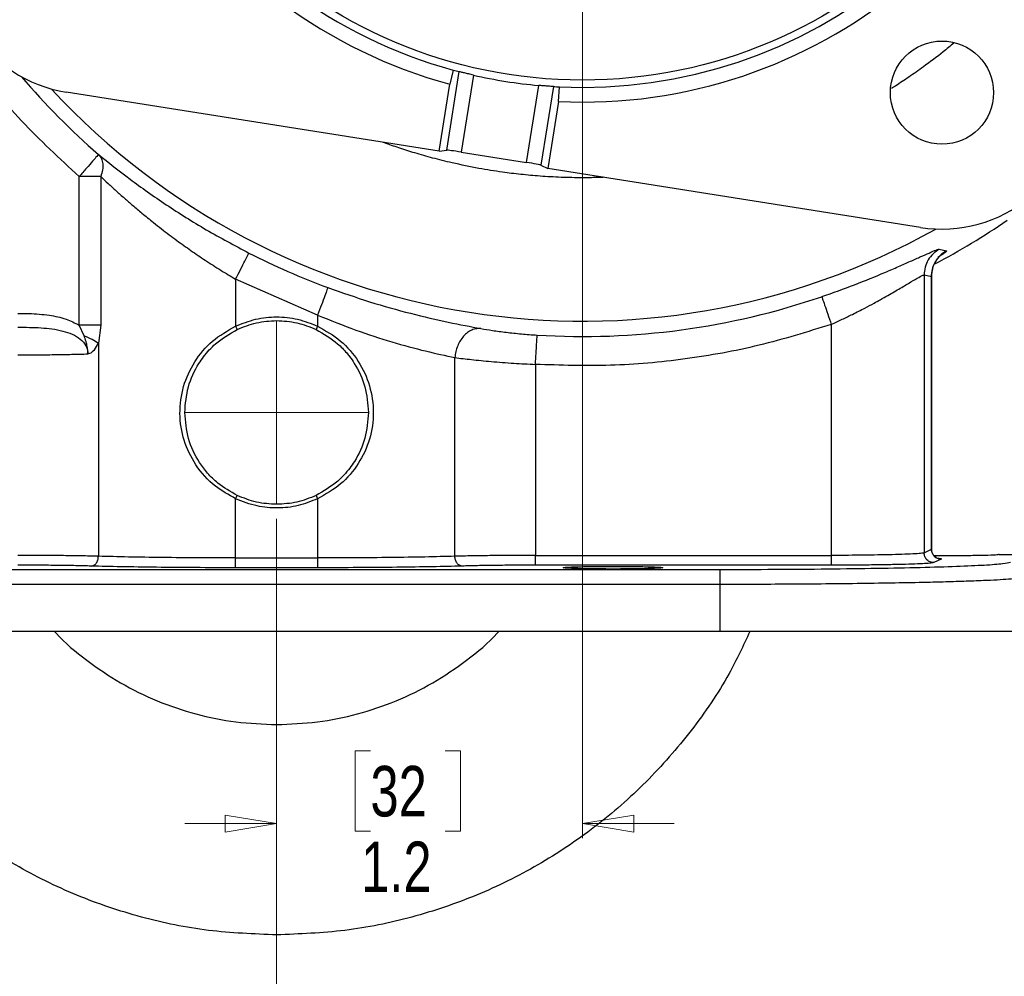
# Model space of a CAD drawing. Header units: inches. Extents: x 0.6 to 16.3, y 0.2 to 11.5.
# Tile 15 of 18: x 11.1 to 13.7, y 4.1 to 6.7. Entities that reach past the tile are written whole.
import ezdxf

# ---------------------------------------------------------------- set-up
doc = ezdxf.new("R2010")
doc.units = ezdxf.units.IN
doc.header["$MEASUREMENT"] = 0
doc.linetypes.add('CENTERX2', pattern=[0.8, 0.5, -0.1, 0.1, -0.1])
doc.styles.add('SLDTEXTSTYLE0', font='TXT', dxfattribs={"width": 0.75})
doc.dimstyles.new('SLDDIMSTYLE0', dxfattribs={"dimtxt": 0.137795, "dimasz": 0.14, "dimexe": 0, "dimexo": 0.0625, "dimgap": 0.034449, "dimtad": 0, "dimdec": 1, "dimlfac": 1.5, "dimrnd": 1e-09, "dimzin": 12, "dimdsep": 46, "dimtxsty": 'SLDTEXTSTYLE0', "dimblk1": 'CLOSED', "dimblk2": 'CLOSED', "dimsah": 1, "dimcen": 0.09, "dimadec": 0, "dimazin": 3, "dimtfac": 1, "dimtdec": 1, "dimtofl": 0, "dimtmove": 0, "dimatfit": 3, "dimldrblk": 'CLOSED', "dimfxl": 0, "dimfrac": 2, "dimtolj": 1, "dimtzin": 12, "dimarcsym": 0})
doc.dimstyles.new('SLDDIMSTYLE3', dxfattribs={"dimtxt": 0.137795, "dimasz": 0.14, "dimexe": 0, "dimexo": 0.0625, "dimgap": 0.034449, "dimtad": 0, "dimtih": 1, "dimtoh": 1, "dimdec": 1, "dimlfac": 1.5, "dimrnd": 1e-09, "dimzin": 12, "dimdsep": 46, "dimtxsty": 'SLDTEXTSTYLE0', "dimblk1": 'CLOSED', "dimblk2": 'CLOSED', "dimsah": 1, "dimcen": 0.09, "dimadec": 0, "dimazin": 3, "dimtfac": 1, "dimtdec": 1, "dimtofl": 0, "dimtmove": 0, "dimatfit": 3, "dimldrblk": 'CLOSED', "dimfxl": 0, "dimfrac": 2, "dimtolj": 1, "dimtzin": 12, "dimarcsym": 0})
doc.dimstyles.new('SLDDIMSTYLE4', dxfattribs={"dimtxt": 0.137795, "dimasz": 0.14, "dimexe": 0, "dimexo": 0.0625, "dimgap": 0.034449, "dimtad": 0, "dimdec": 1, "dimlfac": 1.5, "dimrnd": 1e-09, "dimzin": 12, "dimdsep": 46, "dimtxsty": 'SLDTEXTSTYLE0', "dimblk1": 'CLOSED', "dimblk2": 'CLOSED', "dimsah": 1, "dimcen": 0.09, "dimadec": 0, "dimazin": 3, "dimtfac": 1, "dimtdec": 1, "dimtmove": 0, "dimatfit": 0, "dimldrblk": 'CLOSED', "dimfxl": 0, "dimfrac": 2, "dimtolj": 1, "dimtzin": 12, "dimarcsym": 0})
doc.dimstyles.new('SLDDIMSTYLE5', dxfattribs={"dimtxt": 0.137795, "dimasz": 0.14, "dimexe": 0, "dimexo": 0.0625, "dimgap": 0.034449, "dimtad": 0, "dimdec": 1, "dimlfac": 1.5, "dimrnd": 1e-09, "dimzin": 12, "dimdsep": 46, "dimtxsty": 'SLDTEXTSTYLE0', "dimblk1": 'CLOSED', "dimblk2": 'CLOSED', "dimsah": 1, "dimcen": 0.09, "dimadec": 0, "dimazin": 3, "dimtfac": 1, "dimtofl": 0, "dimtmove": 0, "dimatfit": 3, "dimldrblk": 'CLOSED', "dimfxl": 0, "dimfrac": 2, "dimtolj": 1, "dimtzin": 12, "dimarcsym": 0})

# ---------------------------------------------------------------- blocks, each defined once
blk = doc.blocks.new('_Closed')
at = {"color": 0, "linetype": 'ByBlock', "lineweight": -2}
for p, q in [((-1, 0.166667), (0, 0)), ((-1, 0.166667), (-1, -0.166667)), ((0, 0), (-1, -0.166667)), ((0, 0), (-1, 0))]:
    blk.add_line(p, q, dxfattribs=at)
blk = doc.blocks.new('_D_5')
at = {"color": 7, "linetype": 'Continuous', "lineweight": 0}
for p, q in [((13.7259, 9.9277), (15.7705, 9.9277)), ((15.7312, 9.9277), (15.7312, 8.998)), ((15.5785, 8.97), (15.5365, 8.97)), ((15.5365, 8.97), (15.5365, 8.7512)), ((15.8839, 8.97), (15.9259, 8.97)), ((15.9259, 8.97), (15.9259, 8.7512)), ((15.5365, 8.7512), (15.5785, 8.7512)), ((15.9259, 8.7512), (15.8839, 8.7512)), ((15.7312, 5.0579), (15.7312, 8.5451)), ((14.0572, 5.0579), (15.7705, 5.0579))]:
    blk.add_line(p, q, dxfattribs=at)
at = {"color": 7, "linetype": 'Continuous', "lineweight": 18, "xscale": 0.14, "yscale": 0.14}
for p, rotation in [((15.7312, 9.9277), 90.0000000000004), ((15.7312, 5.0579), 270.0000000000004)]:
    blk.add_blockref('_Closed', p, dxfattribs=dict(at, rotation=rotation))
at = {"color": 7, "linetype": 'Continuous', "lineweight": 18, "char_height": 0.1378, "attachment_point": 1, "style": 'SLDTEXTSTYLE0'}
for s, insert in [('186', (15.5785, 8.9289)), ('7.3', (15.6039, 8.7227))]:
    blk.add_mtext(s, dxfattribs=dict(at, insert=insert))
blk = doc.blocks.new('_D_6')
at = {"color": 7, "linetype": 'Continuous', "lineweight": 0}
for p, q in [((12.5869, 7.835), (12.5869, 4.4948)), ((11.7535, 5.3649), (11.7535, 4.4948)), ((12.0091, 4.7327), (11.9672, 4.7327)), ((11.9672, 4.7327), (11.9672, 4.5139)), ((12.2128, 4.7327), (12.2548, 4.7327)), ((12.2548, 4.7327), (12.2548, 4.5139)), ((11.7535, 4.5342), (11.5035, 4.5342)), ((12.5869, 4.5342), (12.8369, 4.5342)), ((11.9672, 4.5139), (12.0091, 4.5139)), ((12.2548, 4.5139), (12.2128, 4.5139))]:
    blk.add_line(p, q, dxfattribs=at)
at = {"color": 7, "linetype": 'Continuous', "lineweight": 18, "xscale": 0.14, "yscale": 0.14}
for p, rotation in [((11.7535, 4.5342), 359.9999997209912), ((12.5869, 4.5342), 179.9999997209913)]:
    blk.add_blockref('_Closed', p, dxfattribs=dict(at, rotation=rotation))
at = {"color": 7, "linetype": 'Continuous', "lineweight": 18, "char_height": 0.1378, "attachment_point": 1, "rotation": 360, "style": 'SLDTEXTSTYLE0'}
for s, insert in [('32', (12.0091, 4.6916)), ('1.2', (11.9837, 4.4854))]:
    blk.add_mtext(s, dxfattribs=dict(at, insert=insert))
blk = doc.blocks.new('_D_7')
at = {"color": 7, "linetype": 'Continuous', "lineweight": 0}
for p, q in [((9.5347, 6.2886), (9.5347, 3.3257)), ((11.7535, 5.3649), (11.7535, 3.3257)), ((10.7213, 3.5635), (10.6793, 3.5635)), ((10.6793, 3.5635), (10.6793, 3.3447)), ((10.9249, 3.5635), (10.9669, 3.5635)), ((10.9669, 3.5635), (10.9669, 3.3447)), ((9.5347, 3.365), (10.5585, 3.365)), ((11.7535, 3.365), (11.0878, 3.365)), ((10.6793, 3.3447), (10.7213, 3.3447)), ((10.9669, 3.3447), (10.9249, 3.3447))]:
    blk.add_line(p, q, dxfattribs=at)
at = {"color": 7, "linetype": 'Continuous', "lineweight": 18, "xscale": 0.14, "yscale": 0.14}
for p, rotation in [((9.5347, 3.365), 179.9999997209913), ((11.7535, 3.365), 359.9999997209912)]:
    blk.add_blockref('_Closed', p, dxfattribs=dict(at, rotation=rotation))
at = {"color": 7, "linetype": 'Continuous', "lineweight": 18, "char_height": 0.1378, "attachment_point": 1, "rotation": 360, "style": 'SLDTEXTSTYLE0'}
for s, insert in [('85', (10.7213, 3.5224)), ('3.3', (10.6959, 3.3162))]:
    blk.add_mtext(s, dxfattribs=dict(at, insert=insert))
blk = doc.blocks.new('_D_8')
at = {"color": 7, "linetype": 'Continuous', "lineweight": 0}
for p, q in [((11.7535, 5.3649), (11.7535, 3.7264)), ((9.6702, 5.0186), (9.6702, 3.7264)), ((10.1729, 3.9643), (10.1309, 3.9643)), ((10.1309, 3.9643), (10.1309, 3.7455)), ((10.3766, 3.9643), (10.4185, 3.9643)), ((10.4185, 3.9643), (10.4185, 3.7455)), ((9.6702, 3.7658), (10.0101, 3.7658)), ((11.7535, 3.7658), (10.5394, 3.7658)), ((10.1309, 3.7455), (10.1729, 3.7455)), ((10.4185, 3.7455), (10.3766, 3.7455))]:
    blk.add_line(p, q, dxfattribs=at)
at = {"color": 7, "linetype": 'Continuous', "lineweight": 18, "xscale": 0.14, "yscale": 0.14, "rotation": 180.0000000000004}
blk.add_blockref('_Closed', (9.6702, 3.7658), dxfattribs=at)
at = {"color": 7, "linetype": 'Continuous', "lineweight": 18, "xscale": 0.14, "yscale": 0.14}
blk.add_blockref('_Closed', (11.7535, 3.7658), dxfattribs=at)
at = {"color": 7, "linetype": 'Continuous', "lineweight": 18, "char_height": 0.1378, "attachment_point": 1, "style": 'SLDTEXTSTYLE0'}
for s, insert in [('79', (10.1729, 3.9231)), ('3.1', (10.1475, 3.717))]:
    blk.add_mtext(s, dxfattribs=dict(at, insert=insert))
blk = doc.blocks.new('_D_9')
at = {"color": 7, "linetype": 'Continuous', "lineweight": 0}
for p, q in [((11.7535, 5.3649), (11.7535, 3.7264)), ((13.8369, 5.0186), (13.8369, 3.7264)), ((12.7075, 3.9643), (12.6655, 3.9643)), ((12.6655, 3.9643), (12.6655, 3.7455)), ((12.9112, 3.9643), (12.9531, 3.9643)), ((12.9531, 3.9643), (12.9531, 3.7455)), ((11.7535, 3.7658), (12.5447, 3.7658)), ((13.8369, 3.7658), (13.074, 3.7658)), ((12.6655, 3.7455), (12.7075, 3.7455)), ((12.9531, 3.7455), (12.9112, 3.7455))]:
    blk.add_line(p, q, dxfattribs=at)
at = {"color": 7, "linetype": 'Continuous', "lineweight": 18, "xscale": 0.14, "yscale": 0.14, "rotation": 180.0000000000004}
blk.add_blockref('_Closed', (11.7535, 3.7658), dxfattribs=at)
at = {"color": 7, "linetype": 'Continuous', "lineweight": 18, "xscale": 0.14, "yscale": 0.14}
blk.add_blockref('_Closed', (13.8369, 3.7658), dxfattribs=at)
at = {"color": 7, "linetype": 'Continuous', "lineweight": 18, "char_height": 0.1378, "attachment_point": 1, "style": 'SLDTEXTSTYLE0'}
for s, insert in [('79', (12.7075, 3.9231)), ('3.1', (12.6821, 3.717))]:
    blk.add_mtext(s, dxfattribs=dict(at, insert=insert))
blk = doc.blocks.new('_D_10')
at = {"color": 7, "linetype": 'Continuous', "lineweight": 0}
for p, q in [((14.865, 7.0789), (14.865, 3.3257)), ((11.7535, 5.3649), (11.7535, 3.3257)), ((13.4652, 3.5635), (13.4232, 3.5635)), ((13.4232, 3.5635), (13.4232, 3.3447)), ((13.7707, 3.5635), (13.8127, 3.5635)), ((13.8127, 3.5635), (13.8127, 3.3447)), ((11.7535, 3.365), (13.3024, 3.365)), ((14.865, 3.365), (13.9335, 3.365)), ((13.4232, 3.3447), (13.4652, 3.3447)), ((13.8127, 3.3447), (13.7707, 3.3447))]:
    blk.add_line(p, q, dxfattribs=at)
at = {"color": 7, "linetype": 'Continuous', "lineweight": 18, "xscale": 0.14, "yscale": 0.14, "rotation": 180.0000000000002}
blk.add_blockref('_Closed', (11.7535, 3.365), dxfattribs=at)
at = {"color": 7, "linetype": 'Continuous', "lineweight": 18, "xscale": 0.14, "yscale": 0.14}
blk.add_blockref('_Closed', (14.865, 3.365), dxfattribs=at)
at = {"color": 7, "linetype": 'Continuous', "lineweight": 18, "char_height": 0.1378, "attachment_point": 1, "style": 'SLDTEXTSTYLE0'}
for s, insert in [('119', (13.4652, 3.5224)), ('4.7', (13.4907, 3.3162))]:
    blk.add_mtext(s, dxfattribs=dict(at, insert=insert))
blk = doc.blocks.new('_D_11')
at = {"color": 7, "linetype": 'Continuous', "lineweight": 0}
for p, q in [((12.6263, 7.8743), (15.272, 7.8743)), ((15.2326, 7.8743), (15.2326, 6.6727)), ((15.0799, 6.6447), (15.0379, 6.6447)), ((15.0379, 6.6447), (15.0379, 6.4259)), ((15.3854, 6.6447), (15.4274, 6.6447)), ((15.4274, 6.6447), (15.4274, 6.4259)), ((15.0379, 6.4259), (15.0799, 6.4259)), ((15.4274, 6.4259), (15.3854, 6.4259)), ((15.2326, 5.0579), (15.2326, 6.2198)), ((13.8324, 5.0579), (15.272, 5.0579))]:
    blk.add_line(p, q, dxfattribs=at)
at = {"color": 7, "linetype": 'Continuous', "lineweight": 18, "xscale": 0.14, "yscale": 0.14}
for p, rotation in [((15.2326, 7.8743, 7.5086), 90.00000000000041), ((15.2326, 5.0579, 7.5086), 270.0000000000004)]:
    blk.add_blockref('_Closed', p, dxfattribs=dict(at, rotation=rotation))
at = {"color": 7, "linetype": 'Continuous', "lineweight": 18, "char_height": 0.1378, "attachment_point": 1, "style": 'SLDTEXTSTYLE0'}
for s, insert in [('107', (15.0799, 6.6036)), ('4.2', (15.1054, 6.3974))]:
    blk.add_mtext(s, dxfattribs=dict(at, insert=insert))

msp = doc.modelspace()

# ---------------------------------------------------------------- linework, layer by layer
at = {"color": 7, "linetype": 'Continuous', "lineweight": 25}
for p, q in [((12.217, 6.3692), (12.2509, 6.5833)), ((12.2348, 6.5876), (12.2251, 6.5488)), ((12.2898, 6.5738), (12.2565, 6.364)), ((12.1962, 6.3664), (12.2251, 6.5488)), ((12.1962, 6.3664), (11.1803, 6.5273)), ((12.4343, 6.3358), (12.4676, 6.5457)), ((12.5075, 6.5427), (12.4735, 6.3286)), ((12.5214, 6.5019), (12.5242, 6.5418)), ((12.5214, 6.5019), (12.4925, 6.3195)), ((12.1962, 6.3664), (12.217, 6.3692)), ((12.2565, 6.364), (12.4343, 6.3358)), ((12.4735, 6.3286), (12.4925, 6.3195)), ((13.5083, 6.1586), (12.4925, 6.3195)), ((11.2743, 6.2974), (11.2155, 6.2974)), ((11.2155, 5.8927), (11.2155, 6.2974)), ((11.2743, 6.2974), (11.2743, 5.8927)), ((13.5592, 6.0995), (13.5785, 6.0951)), ((11.8653, 5.92), (11.6418, 6.0177)), ((11.6418, 6.0177), (11.6418, 5.8897)), ((13.5177, 6.0294), (13.5177, 5.2721)), ((13.5177, 6.0294), (13.5375, 6.0253)), ((13.5375, 6.0253), (13.5375, 5.282)), ((13.5379, 5.2815), (13.5379, 6.0255)), ((11.8653, 5.92), (11.8653, 5.8897)), ((11.2289, 5.8637), (11.2155, 5.8927)), ((11.2743, 5.8927), (11.2679, 5.8433)), ((11.6418, 5.8897), (11.6461, 5.8807)), ((11.8653, 5.8897), (11.861, 5.8807)), ((13.2648, 5.8945), (13.2648, 5.2651)), ((11.2679, 5.8433), (11.2679, 5.2628)), ((12.2392, 5.2628), (12.2392, 5.8041)), ((12.4586, 5.7856), (12.4586, 5.2651)), ((11.6418, 5.4195), (11.6461, 5.4285)), ((11.861, 5.4285), (11.8653, 5.4195)), ((11.6418, 5.2581), (11.6418, 5.4195)), ((11.8653, 5.4195), (11.8653, 5.2581)), ((12.4586, 5.2651), (13.2648, 5.2651)), ((13.5177, 5.2721), (13.5375, 5.282)), ((13.7225, 5.2676), (13.7225, 5.2677)), ((13.7225, 5.2676), (13.7969, 5.2676)), ((11.6418, 5.2581), (11.8653, 5.2581)), ((13.2648, 5.2385), (12.4586, 5.2385)), ((13.5642, 5.2553), (13.5444, 5.2454)), ((12.9608, 5.226), (10.5463, 5.226)), ((11.8653, 5.2315), (11.6418, 5.2315)), ((12.9608, 5.186), (10.5463, 5.186)), ((12.9608, 5.186), (12.9608, 5.0579)), ((12.9608, 5.0579), (10.5463, 5.0579))]:
    msp.add_line(p, q, dxfattribs=at)
at = {"color": 8, "linetype": 'Continuous', "lineweight": 25}
msp.add_line((13.5375, 6.0253), (13.5365, 6.0238), dxfattribs=at)
at = {"color": 7, "linetype": 'CENTERX2', "lineweight": 18}
for p, q in [((11.7535, 5.9049), (11.7535, 5.4043)), ((11.5032, 5.6546), (12.0039, 5.6546))]:
    msp.add_line(p, q, dxfattribs=at)
at = {"color": 7, "linetype": 'Continuous', "lineweight": 25}
for centre, radius in [((12.5869, 7.8743), 1.314), ((13.5665, 6.526), 0.1406)]:
    msp.add_circle(centre, radius, dxfattribs=at)
for centre, radius, start, end in [((12.5869, 7.8743), 1.374, 87.2674, 254.7326), ((12.5869, 7.8743), 1.334, 87.3048, 254.6952), ((12.5869, 7.8743), 1.374, 267.2674, 74.7326), ((12.5869, 7.8743), 1.334, 267.3048, 74.6952), ((11.2385, 6.8947), 0.3719, 212.1331, 261), ((12.5869, 7.8743), 1.334, 254.6952, 255.4136), ((12.5869, 7.8743), 1.334, 257.131, 264.869), ((12.5869, 7.8743), 1.334, 266.5864, 267.3048), ((13.5665, 6.526), 0.3719, 261, 309.8669), ((12.5869, 7.8743), 2.0533, 297.873, 304.3161), ((12.5869, 7.8743), 2.0034, 243.0222, 249.7354), ((12.5869, 7.8743), 2.0127, 266.4856, 288.9009)]:
    msp.add_arc(centre, radius, start, end, dxfattribs=at)
at = {"color": 8, "linetype": 'Continuous', "lineweight": 25}
for radius, start, end in [(2.0099, 220.4866, 228.9899), (1.9709, 222.7687, 299.2313)]:
    msp.add_arc((12.5869, 7.8743), radius, start, end, dxfattribs=at)
at = {"color": 7, "linetype": 'Continuous', "lineweight": 25}
for centre, start_param, end_param in [((12.2564, 6.3629), 1.570796, 3.054326), ((12.4342, 6.3348), 0.087266, 1.570796)]:
    msp.add_ellipse(centre, major_axis=(0.0395, -0.0063), ratio=0.026186, start_param=start_param, end_param=end_param, dxfattribs=at)
for points, knots in [([(11.2155, 6.2974), (11.1621, 6.3468), (11.0552, 6.4458), (10.9144, 6.6136), (10.8354, 6.7361), (10.796, 6.7973)], [0, 0, 0, 0, 0.333252, 0.666738, 1, 1, 1, 1]), ([(12.2898, 6.5738), (12.2854, 6.5749), (12.2766, 6.5769), (12.2649, 6.5798), (12.256, 6.582), (12.2519, 6.5831), (12.2511, 6.5833), (12.2509, 6.5833)], [0, 0, 0, 0, 0.228082, 0.456161, 0.684232, 0.911668, 1, 1, 1, 1]), ([(12.5075, 6.5427), (12.5066, 6.5428), (12.505, 6.5429), (12.4971, 6.5434), (12.4862, 6.5441), (12.4757, 6.545), (12.4694, 6.5455), (12.4676, 6.5457)], [0, 0, 0, 0, 0.226375, 0.452725, 0.679719, 0.907566, 1, 1, 1, 1]), ([(11.268, 6.3577), (11.2957, 6.3355), (11.3511, 6.2912), (11.4511, 6.2206), (11.5601, 6.1516), (11.6387, 6.1098), (11.6781, 6.089)], [0, 0, 0, 0, 0.251561, 0.502133, 0.751208, 1, 1, 1, 1]), ([(11.268, 6.3577), (11.271, 6.354), (11.2768, 6.3471), (11.2803, 6.3322), (11.28, 6.3156), (11.2762, 6.3034), (11.2743, 6.2974)], [0, 0, 0, 0, 0.262476, 0.500005, 0.749927, 1, 1, 1, 1]), ([(11.2743, 6.2974), (11.281, 6.2911), (11.2945, 6.2783), (11.3161, 6.2586), (11.3382, 6.2388), (11.3617, 6.2184), (11.3878, 6.1964), (11.4143, 6.1749), (11.4458, 6.1501), (11.4798, 6.1245), (11.5196, 6.096), (11.5596, 6.0689), (11.6003, 6.0426), (11.6283, 6.0258), (11.6418, 6.0177)], [0, 0, 0, 0, 0.068969, 0.1407, 0.211169, 0.278022, 0.352867, 0.439801, 0.50077, 0.610344, 0.707195, 0.803931, 0.905203, 1, 1, 1, 1]), ([(13.5592, 6.0995), (13.5533, 6.0956), (13.5413, 6.0877), (13.5282, 6.0706), (13.5194, 6.0508), (13.5183, 6.0365), (13.5177, 6.0294)], [0, 0, 0, 0, 0.249984, 0.499969, 0.749899, 1, 1, 1, 1]), ([(13.5311, 6.0891), (13.5384, 6.0923), (13.5531, 6.0986), (13.5572, 6.0992), (13.5592, 6.0995)], [0, 0, 0, 0, 0.498735, 1, 1, 1, 1]), ([(13.5785, 6.0951), (13.5726, 6.0912), (13.5608, 6.0833), (13.5478, 6.0662), (13.5392, 6.0465), (13.5381, 6.0323), (13.5375, 6.0253)], [0, 0, 0, 0, 0.249985, 0.499967, 0.749897, 1, 1, 1, 1]), ([(13.2389, 5.9702), (13.2691, 5.9809), (13.33, 6.0025), (13.3994, 6.031), (13.4484, 6.0522), (13.4813, 6.0668), (13.5098, 6.0797), (13.524, 6.086), (13.5311, 6.0891)], [0, 0, 0, 0, 0.2461184, 0.4943254, 0.6206289, 0.745797, 0.8736519, 1, 1, 1, 1]), ([(13.5379, 6.0248), (13.5384, 6.0317), (13.5392, 6.0422), (13.5437, 6.0552), (13.5479, 6.0638), (13.5522, 6.0706), (13.5572, 6.0772), (13.5572, 6.0775), (13.5571, 6.0777)], [0, 0, 0, 0, 0.180914, 0.276689, 0.388875, 0.52565, 0.68923, 1, 1, 1, 1]), ([(13.2648, 5.8945), (13.2748, 5.8991), (13.2943, 5.9081), (13.3251, 5.9231), (13.3541, 5.9378), (13.3792, 5.9512), (13.4, 5.9627), (13.4184, 5.9731), (13.4426, 5.9871), (13.4692, 6.0028), (13.4945, 6.0179), (13.5122, 6.028), (13.5159, 6.0289), (13.5177, 6.0294)], [0, 0, 0, 0, 0.080595, 0.156466, 0.252756, 0.32624, 0.379684, 0.446655, 0.506191, 0.631628, 0.755592, 0.878729, 1, 1, 1, 1]), ([(11.893, 5.995), (11.9311, 5.9816), (12.0075, 5.9547), (12.1198, 5.9236), (12.2247, 5.8992), (12.2815, 5.8886), (12.3101, 5.8833)], [0, 0, 0, 0, 0.2477, 0.496274, 0.746875, 1, 1, 1, 1]), ([(11.0485, 5.9246), (11.0585, 5.9246), (11.0778, 5.9244), (11.1065, 5.9229), (11.1404, 5.9189), (11.178, 5.9115), (11.2037, 5.8986), (11.2155, 5.8927)], [0, 0, 0, 0, 0.174549, 0.337405, 0.499561, 0.770755, 1, 1, 1, 1]), ([(11.6418, 5.8897), (11.6597, 5.8969), (11.6956, 5.9111), (11.7535, 5.9168), (11.8115, 5.9112), (11.8474, 5.8969), (11.8653, 5.8897)], [0, 0, 0, 0, 0.250223, 0.500002, 0.749743, 1, 1, 1, 1]), ([(11.8653, 5.92), (11.8999, 5.9059), (11.968, 5.8782), (12.0685, 5.8458), (12.1623, 5.8207), (12.2136, 5.8096), (12.2392, 5.8041)], [0, 0, 0, 0, 0.255037, 0.501553, 0.750936, 1, 1, 1, 1]), ([(11.0485, 5.887), (11.0696, 5.8868), (11.1106, 5.8865), (11.1605, 5.8804), (11.1963, 5.8688), (11.2187, 5.8558), (11.2325, 5.8402), (11.2384, 5.8255), (11.2389, 5.818), (11.2391, 5.8142)], [0, 0, 0, 0, 0.283626, 0.55181, 0.675782, 0.791237, 0.898583, 0.949807, 1, 1, 1, 1]), ([(11.6418, 5.4195), (11.6227, 5.4301), (11.5804, 5.4536), (11.5314, 5.5089), (11.4983, 5.5775), (11.4865, 5.6518), (11.4967, 5.7264), (11.5278, 5.7943), (11.5761, 5.8525), (11.6199, 5.8773), (11.6418, 5.8897)], [0, 0, 0, 0, 0.110482, 0.244407, 0.370029, 0.495469, 0.620683, 0.746398, 0.872841, 1, 1, 1, 1]), ([(11.5032, 5.6546), (11.5051, 5.6782), (11.509, 5.7253), (11.5325, 5.7754), (11.5592, 5.8137), (11.5909, 5.8488), (11.6256, 5.8688), (11.6461, 5.8807)], [0, 0, 0, 0, 0.249562, 0.499475, 0.577977, 0.75005, 1, 1, 1, 1]), ([(11.861, 5.8807), (11.8815, 5.8689), (11.9124, 5.8512), (11.9397, 5.8226), (11.9544, 5.8044), (11.9744, 5.7756), (11.9981, 5.7254), (12.0019, 5.6782), (12.0039, 5.6546)], [0, 0, 0, 0, 0.249715, 0.375034, 0.419462, 0.50039, 0.750212, 1, 1, 1, 1]), ([(11.8653, 5.8897), (11.887, 5.8774), (11.9303, 5.8527), (11.9786, 5.7955), (12.0097, 5.7284), (12.0205, 5.6546), (12.0098, 5.5808), (11.9785, 5.5138), (11.9304, 5.4564), (11.887, 5.4318), (11.8653, 5.4195)], [0, 0, 0, 0, 0.125897, 0.251197, 0.375791, 0.50002, 0.624131, 0.748703, 0.873994, 1, 1, 1, 1]), ([(12.3101, 5.8833), (12.306, 5.8834), (12.2977, 5.8836), (12.2853, 5.8796), (12.2735, 5.8728), (12.2628, 5.8629), (12.2537, 5.8504), (12.2466, 5.8361), (12.2413, 5.8205), (12.2399, 5.8096), (12.2392, 5.8041)], [0, 0, 0, 0, 0.125207, 0.250544, 0.37559, 0.500227, 0.625018, 0.750069, 0.875077, 1, 1, 1, 1]), ([(12.3101, 5.8833), (12.3203, 5.8816), (12.3406, 5.8781), (12.3786, 5.873), (12.42, 5.8685), (12.449, 5.8664), (12.4635, 5.8654)], [0, 0, 0, 0, 0.252106, 0.50281, 0.752157, 1, 1, 1, 1]), ([(11.2391, 5.8142), (11.2391, 5.8142), (11.2391, 5.8142), (11.2391, 5.8142), (11.2391, 5.8141), (11.2391, 5.8141), (11.2391, 5.8141), (11.2391, 5.8141), (11.2391, 5.8141), (11.2392, 5.8142), (11.2392, 5.8142), (11.2392, 5.815), (11.2391, 5.8158), (11.2391, 5.817), (11.239, 5.8192), (11.2386, 5.8264), (11.2371, 5.8365), (11.2338, 5.8501), (11.2308, 5.8585), (11.2289, 5.8637)], [0, 0, 0, 0, 0.001527, 0.001862, 0.00193, 0.001938, 0.001943, 0.001948, 0.001956, 0.002021, 0.00257, 0.004067, 0.0479, 0.051514, 0.075494, 0.174199, 0.468825, 0.675501, 1, 1, 1, 1]), ([(11.2391, 5.8142), (11.2409, 5.8147), (11.2476, 5.8163), (11.2583, 5.8257), (11.2645, 5.837), (11.2679, 5.8433)], [0, 0, 0, 0, 0.1398893, 0.5282904, 1, 1, 1, 1]), ([(11.0485, 5.8116), (11.0652, 5.8116), (11.0991, 5.8117), (11.1488, 5.8122), (11.1969, 5.813), (11.2249, 5.8138), (11.2391, 5.8142)], [0, 0, 0, 0, 0.241747, 0.48899, 0.741738, 1, 1, 1, 1]), ([(12.2392, 5.8041), (12.2538, 5.8023), (12.2831, 5.7987), (12.3383, 5.7933), (12.3976, 5.7887), (12.439, 5.7866), (12.4586, 5.7856)], [0, 0, 0, 0, 0.249433, 0.499494, 0.762913, 1, 1, 1, 1]), ([(11.6461, 5.4285), (11.6278, 5.4388), (11.5981, 5.4557), (11.5652, 5.4884), (11.5357, 5.5274), (11.5093, 5.5825), (11.5052, 5.6306), (11.5032, 5.6546)], [0, 0, 0, 0, 0.221517, 0.361188, 0.491422, 0.745521, 1, 1, 1, 1]), ([(12.0039, 5.6546), (12.0019, 5.631), (11.9981, 5.5839), (11.9746, 5.5338), (11.9479, 5.4955), (11.9162, 5.4604), (11.8815, 5.4404), (11.861, 5.4285)], [0, 0, 0, 0, 0.249633, 0.499501, 0.577922, 0.750051, 1, 1, 1, 1]), ([(11.8653, 5.4195), (11.8478, 5.4125), (11.8128, 5.3985), (11.7562, 5.3926), (11.6978, 5.3974), (11.661, 5.4119), (11.6418, 5.4195)], [0, 0, 0, 0, 0.244462, 0.488763, 0.732552, 1, 1, 1, 1]), ([(11.2679, 5.2628), (11.2525, 5.2631), (11.2221, 5.2638), (11.1665, 5.2646), (11.1082, 5.265), (11.0682, 5.2651), (11.0485, 5.2651)], [0, 0, 0, 0, 0.261982, 0.515974, 0.76198, 1, 1, 1, 1]), ([(11.2479, 5.2361), (11.2505, 5.2366), (11.2557, 5.2375), (11.2622, 5.2437), (11.2668, 5.2524), (11.2675, 5.2593), (11.2679, 5.2628)], [0, 0, 0, 0, 0.250433, 0.500128, 0.750069, 1, 1, 1, 1]), ([(11.6418, 5.2581), (11.6083, 5.2582), (11.5401, 5.2583), (11.4407, 5.2592), (11.3458, 5.2607), (11.2941, 5.2621), (11.2679, 5.2628)], [0, 0, 0, 0, 0.238014, 0.484016, 0.73801, 1, 1, 1, 1]), ([(12.2392, 5.2628), (12.213, 5.2621), (12.1613, 5.2607), (12.0664, 5.2592), (11.967, 5.2583), (11.8988, 5.2582), (11.8653, 5.2581)], [0, 0, 0, 0, 0.261987, 0.51598, 0.761983, 1, 1, 1, 1]), ([(12.4586, 5.2651), (12.4389, 5.2651), (12.3989, 5.265), (12.3406, 5.2646), (12.285, 5.2638), (12.2546, 5.2631), (12.2392, 5.2628)], [0, 0, 0, 0, 0.238022, 0.484027, 0.738019, 1, 1, 1, 1]), ([(12.2592, 5.2361), (12.2566, 5.2366), (12.2514, 5.2375), (12.2449, 5.2437), (12.2403, 5.2524), (12.2396, 5.2593), (12.2392, 5.2628)], [0, 0, 0, 0, 0.2499312, 0.4998718, 0.7495673, 1, 1, 1, 1]), ([(13.5177, 5.2721), (13.5154, 5.2715), (13.5109, 5.2704), (13.4887, 5.269), (13.4587, 5.2678), (13.4227, 5.2669), (13.3834, 5.2661), (13.343, 5.2655), (13.3033, 5.2652), (13.2773, 5.2651), (13.2648, 5.2651)], [0, 0, 0, 0, 0.1522621, 0.2967421, 0.4334358, 0.5623396, 0.6834503, 0.7967651, 0.9022821, 1, 1, 1, 1]), ([(13.5408, 5.2699), (13.5406, 5.2702), (13.5401, 5.2713), (13.5384, 5.2756), (13.5381, 5.2793), (13.5379, 5.2823)], [0, 0, 0, 0, 0.0702188, 0.2353272, 1, 1, 1, 1]), ([(13.5504, 5.2597), (13.5504, 5.2598), (13.5503, 5.2601), (13.5477, 5.2617), (13.5455, 5.2636), (13.5444, 5.2647), (13.5439, 5.2653)], [0, 0, 0, 0, 0.417535, 0.774259, 0.901252, 1, 1, 1, 1]), ([(13.7225, 5.2676), (13.7205, 5.2671), (13.7164, 5.2662), (13.685, 5.265), (13.6403, 5.2642), (13.5898, 5.2639), (13.5586, 5.2642), (13.5446, 5.2643)], [0, 0, 0, 0, 0.207747, 0.415474, 0.623175, 0.830856, 1, 1, 1, 1]), ([(11.2479, 5.2361), (11.2346, 5.2365), (11.208, 5.2372), (11.1585, 5.2379), (11.1048, 5.2384), (11.0673, 5.2384), (11.0485, 5.2385)], [0, 0, 0, 0, 0.250021, 0.500026, 0.750017, 1, 1, 1, 1]), ([(11.6418, 5.2315), (11.6047, 5.2315), (11.5305, 5.2317), (11.4245, 5.2326), (11.3269, 5.2341), (11.2742, 5.2354), (11.2479, 5.2361)], [0, 0, 0, 0, 0.249983, 0.499974, 0.749979, 1, 1, 1, 1]), ([(12.2592, 5.2361), (12.2329, 5.2354), (12.1802, 5.2341), (12.0826, 5.2326), (11.9766, 5.2317), (11.9024, 5.2315), (11.8653, 5.2315)], [0, 0, 0, 0, 0.250021, 0.500026, 0.750017, 1, 1, 1, 1]), ([(12.4586, 5.2385), (12.4398, 5.2384), (12.4023, 5.2384), (12.3486, 5.2379), (12.2991, 5.2372), (12.2725, 5.2365), (12.2592, 5.2361)], [0, 0, 0, 0, 0.249983, 0.499974, 0.749979, 1, 1, 1, 1]), ([(12.5345, 5.2316), (12.5366, 5.2321), (12.5407, 5.233), (12.572, 5.2342), (12.6169, 5.235), (12.6524, 5.2351), (12.6702, 5.2351)], [0, 0, 0, 0, 0.25004, 0.500056, 0.75004, 1, 1, 1, 1]), ([(12.6702, 5.2351), (12.688, 5.2351), (12.7235, 5.235), (12.7684, 5.2342), (12.7998, 5.233), (12.8038, 5.2321), (12.8059, 5.2316)], [0, 0, 0, 0, 0.24996, 0.499944, 0.74996, 1, 1, 1, 1]), ([(13.7531, 5.2457), (13.7477, 5.2444), (13.7369, 5.2418), (13.6853, 5.238), (13.6097, 5.2346), (13.5102, 5.2316), (13.3911, 5.2292), (13.2566, 5.2274), (13.1114, 5.2262), (13.011, 5.2261), (12.9608, 5.226)], [0, 0, 0, 0, 0.1249977, 0.2500387, 0.3750603, 0.5000537, 0.6250391, 0.7500376, 0.8750438, 1, 1, 1, 1]), ([(13.5444, 5.2454), (13.5425, 5.245), (13.5387, 5.244), (13.5204, 5.2427), (13.4938, 5.2415), (13.4586, 5.2404), (13.4166, 5.2396), (13.3691, 5.2389), (13.3179, 5.2385), (13.2825, 5.2385), (13.2648, 5.2385)], [0, 0, 0, 0, 0.124998, 0.250039, 0.37506, 0.500054, 0.625039, 0.750038, 0.875044, 1, 1, 1, 1]), ([(12.6702, 5.228), (12.6524, 5.2281), (12.6169, 5.2282), (12.572, 5.229), (12.5407, 5.2302), (12.5366, 5.2311), (12.5345, 5.2316)], [0, 0, 0, 0, 0.24996, 0.499944, 0.74996, 1, 1, 1, 1]), ([(12.8059, 5.2316), (12.8038, 5.2311), (12.7998, 5.2302), (12.7684, 5.229), (12.7235, 5.2282), (12.688, 5.2281), (12.6702, 5.228)], [0, 0, 0, 0, 0.25004, 0.500056, 0.75004, 1, 1, 1, 1]), ([(13.793, 5.2057), (13.7902, 5.2049), (13.7847, 5.2033), (13.7633, 5.2011), (13.7348, 5.1991), (13.7037, 5.1974), (13.6737, 5.1961), (13.647, 5.1951), (13.6194, 5.1941), (13.5913, 5.1932), (13.5631, 5.1924), (13.518, 5.1913), (13.4518, 5.19), (13.3602, 5.1885), (13.2635, 5.1874), (13.1636, 5.1866), (13.0624, 5.1861), (12.9945, 5.1861), (12.9608, 5.186)], [0, 0, 0, 0, 0.077662, 0.150997, 0.220004, 0.284683, 0.325405, 0.364201, 0.401072, 0.436018, 0.469038, 0.500132, 0.586982, 0.672416, 0.756434, 0.839037, 0.920226, 1, 1, 1, 1]), ([(11.7535, 4.2313), (11.6914, 4.2336), (11.5672, 4.2383), (11.3841, 4.2761), (11.2073, 4.3358), (11.0398, 4.4185), (10.8846, 4.5222), (10.7441, 4.6452), (10.6216, 4.7859), (10.5265, 4.924), (10.4822, 5.0191), (10.4642, 5.0579)], [0, 0, 0, 0, 0.115092, 0.230184, 0.345276, 0.460368, 0.57546, 0.690552, 0.805644, 0.920736, 1, 1, 1, 1]), ([(11.1482, 5.0579), (11.1496, 5.0564), (11.1753, 5.0269), (11.2352, 4.9787), (11.327, 4.9159), (11.4273, 4.8668), (11.5328, 4.8311), (11.6422, 4.8085), (11.7164, 4.8057), (11.7535, 4.8043)], [0, 0, 0, 0, 0.0091037, 0.174253, 0.3394024, 0.5045518, 0.6697012, 0.8348506, 1, 1, 1, 1]), ([(11.7535, 4.8043), (11.7906, 4.8057), (11.8649, 4.8085), (11.9743, 4.8311), (12.0798, 4.8668), (12.1801, 4.9159), (12.2719, 4.9787), (12.3318, 5.0269), (12.3575, 5.0564), (12.3589, 5.0579)], [0, 0, 0, 0, 0.165149, 0.330299, 0.495448, 0.660598, 0.825747, 0.990896, 1, 1, 1, 1]), ([(13.0429, 5.0579), (13.0249, 5.0191), (12.9806, 4.924), (12.8855, 4.7859), (12.763, 4.6452), (12.6225, 4.5222), (12.4673, 4.4185), (12.2998, 4.3358), (12.123, 4.2761), (11.9399, 4.2383), (11.8157, 4.2336), (11.7535, 4.2313)], [0, 0, 0, 0, 0.0792642, 0.1943562, 0.3094481, 0.4245401, 0.5396321, 0.6547241, 0.769816, 0.884908, 1, 1, 1, 1])]:
    msp.add_open_spline(points, degree=3, knots=knots, dxfattribs=at)
at = {"color": 8, "linetype": 'Continuous', "lineweight": 25}
for points, knots in [([(13.5986, 6.6611), (13.589, 6.6531), (13.5623, 6.6306), (13.5211, 6.5997), (13.4778, 6.5693), (13.4486, 6.5498), (13.4329, 6.54), (13.4291, 6.5377)], [0, 0, 0, 0, 0.178894, 0.499629, 0.734984, 0.93634, 1, 1, 1, 1]), ([(12.645, 6.2954), (12.6433, 6.2953), (12.6357, 6.2949), (12.6231, 6.2946), (12.6084, 6.2943), (12.5967, 6.2942), (12.5705, 6.2942), (12.529, 6.2949), (12.473, 6.2981), (12.4195, 6.3029), (12.3639, 6.3098), (12.3013, 6.3198), (12.2379, 6.3329), (12.1798, 6.3473), (12.1315, 6.361), (12.0878, 6.375), (12.059, 6.3848), (12.0449, 6.3901), (12.0437, 6.3906)], [0, 0, 0, 0, 0.008268, 0.037326, 0.061426, 0.08057, 0.094755, 0.18929, 0.283822, 0.369515, 0.452085, 0.558165, 0.679979, 0.769105, 0.85109, 0.925934, 0.993635, 1, 1, 1, 1]), ([(13.5785, 6.0951), (13.5785, 6.0938), (13.5785, 6.0919), (13.5614, 6.081), (13.5555, 6.0772)], [0, 0, 0, 0, 0.649626, 1, 1, 1, 1]), ([(13.5537, 5.2576), (13.5554, 5.2574), (13.5657, 5.2567), (13.5648, 5.256), (13.5642, 5.2553)], [0, 0, 0, 0, 0.170631, 1, 1, 1, 1])]:
    msp.add_open_spline(points, degree=3, knots=knots, dxfattribs=at)
at = {"color": 7, "linetype": 'Continuous', "lineweight": 25}
for points in [[(11.268, 6.3577), (11.267, 6.3565), (11.265, 6.3543), (11.2528, 6.3402), (11.2357, 6.3206), (11.2223, 6.3051), (11.2155, 6.2974)], [(11.6418, 6.0177), (11.6464, 6.0268), (11.6557, 6.0451), (11.6676, 6.0683), (11.676, 6.0849), (11.6774, 6.0876), (11.6781, 6.089)], [(11.893, 5.995), (11.8925, 5.9935), (11.8914, 5.9907), (11.885, 5.9733), (11.876, 5.9488), (11.8689, 5.9296), (11.8653, 5.92)], [(13.2389, 5.9702), (13.2393, 5.9687), (13.2403, 5.9659), (13.2464, 5.9483), (13.2548, 5.9236), (13.2614, 5.9042), (13.2648, 5.8945)], [(11.6461, 5.8807), (11.6633, 5.8877), (11.6978, 5.9018), (11.735, 5.9039), (11.7535, 5.9049)], [(11.7535, 5.9049), (11.7721, 5.9039), (11.8093, 5.9018), (11.8438, 5.8877), (11.861, 5.8807)], [(11.2743, 5.8927), (11.2704, 5.8927), (11.2624, 5.8927), (11.2478, 5.8927), (11.2321, 5.8927), (11.221, 5.8927), (11.2155, 5.8927)], [(13.2648, 5.8945), (13.1996, 5.8742), (13.0692, 5.8337), (12.8674, 5.7977), (12.6633, 5.7788), (12.5268, 5.7834), (12.4586, 5.7856)], [(11.2289, 5.8637), (11.2364, 5.8606), (11.2514, 5.8543), (11.2624, 5.847), (11.2679, 5.8433)], [(12.4586, 5.7856), (12.4592, 5.7959), (12.4605, 5.8163), (12.4621, 5.8423), (12.4632, 5.8609), (12.4634, 5.8639), (12.4635, 5.8654)], [(11.7535, 5.4043), (11.735, 5.4053), (11.6978, 5.4074), (11.6633, 5.4215), (11.6461, 5.4285)], [(11.861, 5.4285), (11.8438, 5.4215), (11.8093, 5.4074), (11.7721, 5.4053), (11.7535, 5.4043)], [(12.4586, 5.2385), (12.4586, 5.2389), (12.4586, 5.2399), (12.4586, 5.2461), (12.4586, 5.2548), (12.4586, 5.2617), (12.4586, 5.2651)], [(13.2648, 5.2651), (13.2648, 5.2617), (13.2648, 5.2548), (13.2648, 5.2461), (13.2648, 5.2399), (13.2648, 5.2389), (13.2648, 5.2385)], [(13.5444, 5.2454), (13.5409, 5.2458), (13.5339, 5.2466), (13.5251, 5.2528), (13.519, 5.2616), (13.5181, 5.2686), (13.5177, 5.2721)], [(13.5375, 5.282), (13.5379, 5.2785), (13.5388, 5.2715), (13.5449, 5.2627), (13.5537, 5.2565), (13.5607, 5.2557), (13.5642, 5.2553)], [(11.6418, 5.2315), (11.6418, 5.232), (11.6418, 5.2329), (11.6418, 5.2391), (11.6418, 5.2478), (11.6418, 5.2547), (11.6418, 5.2581)], [(11.8653, 5.2581), (11.8653, 5.2547), (11.8653, 5.2478), (11.8653, 5.2391), (11.8653, 5.2329), (11.8653, 5.232), (11.8653, 5.2315)], [(12.9608, 5.226), (12.9608, 5.2253), (12.9608, 5.2239), (12.9608, 5.2146), (12.9608, 5.2015), (12.9608, 5.1912), (12.9608, 5.186)], [(13.793, 5.0579), (13.7899, 5.0579), (13.7836, 5.0579), (13.7576, 5.0579), (13.7197, 5.0579), (13.6694, 5.0579), (13.6079, 5.0579), (13.536, 5.0579), (13.4549, 5.0579), (13.3659, 5.0579), (13.2704, 5.0579), (13.17, 5.0579), (13.0663, 5.0579), (12.996, 5.0579), (12.9608, 5.0579)]]:
    msp.add_open_spline(points, degree=3, dxfattribs=at)

# ---------------------------------------------------------------- dimensions: what is measured, and where the dimension line sits
at = {"color": 7, "linetype": 'Continuous', "lineweight": 18}
for base, p1, p2, angle, dimstyle, picture, middle in [((15.7312, 5.0579), (13.6866, 9.9277), (14.0178, 5.0579), 90, 'SLDDIMSTYLE3', '_D_5', (15.7312, 8.7715)), ((11.75355, 4.53421), (12.58688, 7.87434), (11.75355, 5.4043), 360, 'SLDDIMSTYLE4', '_D_6', (12.11095, 4.53421)), ((15.2326, 7.8743), (13.793, 5.0579), (12.5869, 7.8743), 90, 'SLDDIMSTYLE3', '_D_11', (15.2326, 6.4462)), ((11.7535, 3.365), (9.5347, 6.328), (11.7535, 5.4043), 360, 'SLDDIMSTYLE0', '_D_7', (10.8231, 3.365))]:
    dim = msp.add_linear_dim(base=base, p1=p1, p2=p2, angle=angle, dimstyle=dimstyle, dxfattribs=at)
    dim.commit()
    dim.dimension.update_dxf_attribs({"geometry": picture, "text_midpoint": middle, "dimtype": 160})
for base, p1, dimstyle, picture, middle in [((11.7535, 3.365), (14.865, 7.1182), 'SLDDIMSTYLE0', '_D_10', (13.618, 3.365)), ((11.7535, 3.7658), (9.6702, 5.0579), 'SLDDIMSTYLE0', '_D_8', (10.2747, 3.7658)), ((11.7535, 3.7658), (13.8369, 5.0579), 'SLDDIMSTYLE5', '_D_9', (12.8093, 3.7658))]:
    dim = msp.add_linear_dim(base=base, p1=p1, p2=(11.7535, 5.4043), dimstyle=dimstyle, dxfattribs=at)
    dim.commit()
    dim.dimension.update_dxf_attribs({"geometry": picture, "text_midpoint": middle, "dimtype": 160})

doc.saveas('drawing.dxf')
